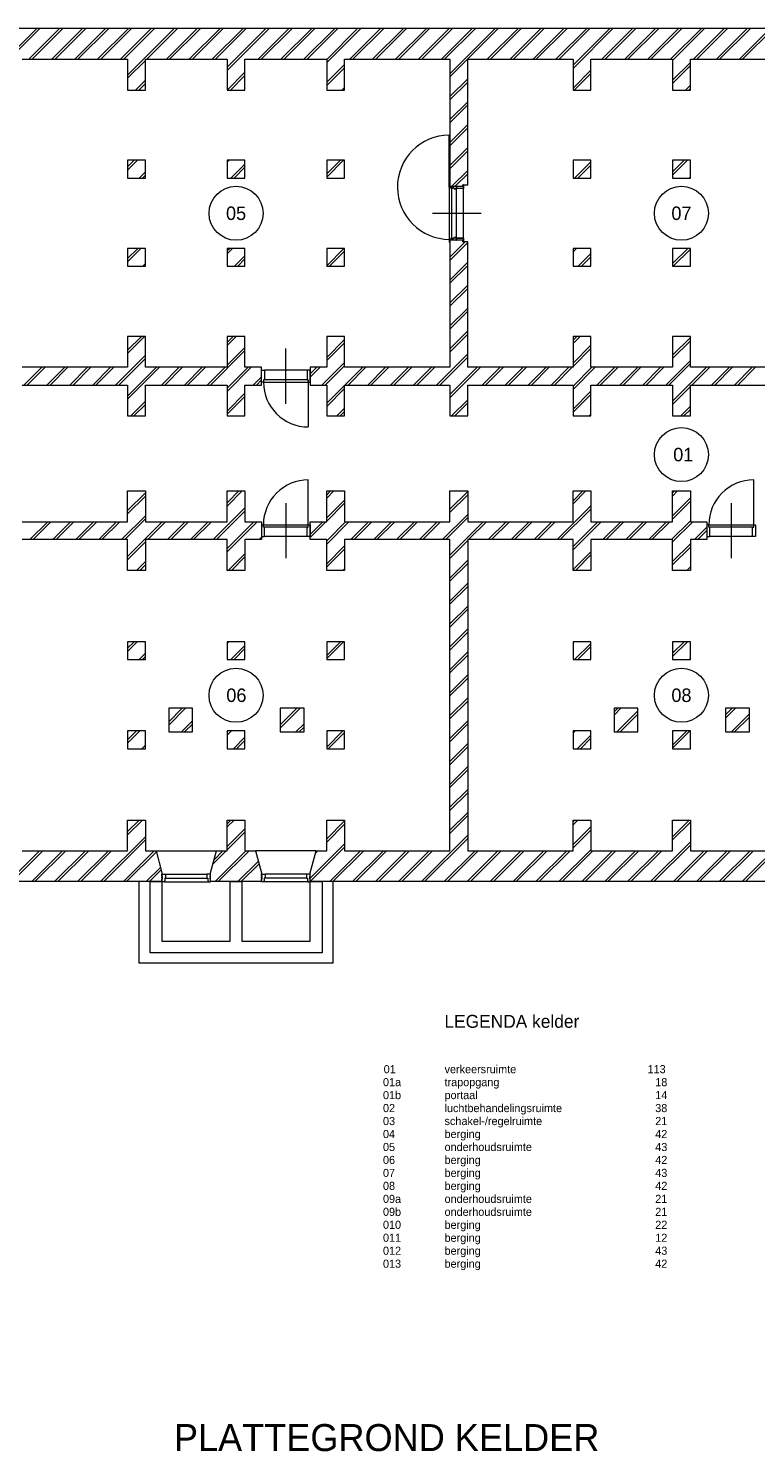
# Model space of a CAD drawing. Header units: millimetres. Extents: x 54776 to 295166, y 132708 to 356599.
# Tile 3 of 11: x 69915 to 83375, y 157848 to 184184. Entities that reach past the tile are written whole.
import ezdxf
from ezdxf.enums import TextEntityAlignment as Align

# ---------------------------------------------------------------- set-up
doc = ezdxf.new("R2010")
doc.units = ezdxf.units.MM
doc.header["$LTSCALE"] = 50
for name, color, linetype, lineweight in [('bikozijn', 1, 'Continuous', 0), ('bukozijn', 1, 'Continuous', 0), ('draai', 1, 'Continuous', 0), ('X-L21_C_buitenwanden', 7, 'Continuous', 30)]:
    doc.layers.add(name, color=color, linetype=linetype, lineweight=lineweight)
doc.styles.add('Style-CHAR_FAST_FONT', font='CHAR_FAST_FONT.shx', dxfattribs={"height": 0.2})

# ---------------------------------------------------------------- blocks, each defined once
blk = doc.blocks.new('ED0831_72')
at = {"layer": 'bikozijn', "color": 0, "linetype": 'Continuous', "lineweight": 0}
for p, q in [((-450, -400), (-450, 620)), ((-900, 0), (-900, 220)), ((-900, 220), (-845, 220)), ((-865, 0), (-900, 0)), ((-845, 45), (-865, 45)), ((-865, 45), (-865, 0)), ((-865, 0), (-35, 0)), ((-55, 220), (-845, 220)), ((-845, 220), (-845, 45)), ((-55, 45), (-845, 45)), ((0, 220), (-55, 220)), ((-55, 220), (-55, 45)), ((-55, 45), (-35, 45)), ((-35, 45), (-35, 0)), ((-35, 0), (0, 0)), ((0, 0), (0, 220))]:
    blk.add_line(p, q, dxfattribs=at)
at = {"layer": 'draai', "color": 0, "linetype": 'Continuous', "lineweight": 0}
blk.add_line((-35, 0), (-35, -830), dxfattribs=at)
blk.add_arc((-35, 0), 830, 180, 270, dxfattribs=at)
blk = doc.blocks.new('ED0831_74')
at = {"layer": 'bikozijn', "color": 0, "linetype": 'Continuous', "lineweight": 0}
for p, q in [((450, -400), (450, 620)), ((0, 0), (0, 220)), ((0, 220), (55, 220)), ((35, 0), (0, 0)), ((55, 45), (35, 45)), ((35, 45), (35, 0)), ((865, 0), (35, 0)), ((55, 220), (845, 220)), ((55, 220), (55, 45)), ((55, 45), (845, 45)), ((900, 220), (845, 220)), ((845, 220), (845, 45)), ((845, 45), (865, 45)), ((865, 45), (865, 0)), ((865, 0), (900, 0)), ((900, 0), (900, 220))]:
    blk.add_line(p, q, dxfattribs=at)
at = {"layer": 'draai', "color": 0, "linetype": 'Continuous', "lineweight": 0}
blk.add_line((35, 0), (35, -830), dxfattribs=at)
blk.add_arc((35, 0), 830, 270, 0, dxfattribs=at)
blk = doc.blocks.new('ED0831_76')
at = {"layer": 'bikozijn', "color": 0, "linetype": 'Continuous', "lineweight": 0}
for p, q in [((450, -400), (450, 620)), ((0, 0), (0, 220)), ((0, 220), (55, 220)), ((35, 0), (0, 0)), ((55, 45), (35, 45)), ((35, 45), (35, 0)), ((865, 0), (35, 0)), ((55, 220), (845, 220)), ((55, 220), (55, 45)), ((55, 45), (845, 45)), ((900, 220), (845, 220)), ((845, 220), (845, 45)), ((845, 45), (865, 45)), ((865, 45), (865, 0)), ((865, 0), (900, 0)), ((900, 0), (900, 220))]:
    blk.add_line(p, q, dxfattribs=at)
at = {"layer": 'draai', "color": 0, "linetype": 'Continuous', "lineweight": 0}
blk.add_line((35, 0), (35, -830), dxfattribs=at)
blk.add_arc((35, 0), 830, 270, 0, dxfattribs=at)
blk = doc.blocks.new('AnonymusCell231')
at = {"layer": 'bukozijn', "color": 0, "linetype": 'Continuous', "lineweight": 0}
for p, q in [((356, 70), (-456, 70)), ((333, 3), (-433, 3)), ((333, -70), (-433, -70))]:
    blk.add_line(p, q, dxfattribs=at)
for points in [[(-500, -70), (-435, -70), (-433, -67), (-433, 3), (-450, 3), (-450, 54), (-456, 54), (-456, 67), (-458, 70), (-500, 70), (-500, 16), (-491, 16), (-491, -1), (-500, -1), (-500, -15), (-491, -15), (-491, -31), (-500, -31)], [(400, -70), (335, -70), (333, -67), (333, 3), (350, 3), (350, 54), (356, 54), (356, 67), (358, 70), (400, 70), (400, 16), (391, 16), (391, -1), (400, -1), (400, -15), (391, -15), (391, -31), (400, -31)]]:
    blk.add_lwpolyline(points, close=True, dxfattribs=at)
blk = doc.blocks.new('AnonymusCell233')
at = {"layer": 'bukozijn', "color": 0, "linetype": 'Continuous', "lineweight": 0}
for p, q in [((-356, 70), (456, 70)), ((-333, 3), (433, 3)), ((-333, -70), (433, -70))]:
    blk.add_line(p, q, dxfattribs=at)
for points in [[(-400, -70), (-335, -70), (-333, -67), (-333, 3), (-350, 3), (-350, 54), (-356, 54), (-356, 67), (-358, 70), (-400, 70), (-400, 16), (-391, 16), (-391, -1), (-400, -1), (-400, -15), (-391, -15), (-391, -31), (-400, -31)], [(500, -70), (435, -70), (433, -67), (433, 3), (450, 3), (450, 54), (456, 54), (456, 67), (458, 70), (500, 70), (500, 16), (491, 16), (491, -1), (500, -1), (500, -15), (491, -15), (491, -31), (500, -31)]]:
    blk.add_lwpolyline(points, close=True, dxfattribs=at)
blk = doc.blocks.new('DRMDG1')
at = {"layer": 'bikozijn', "color": 0, "linetype": 'Continuous', "lineweight": 0}
for p, q in [((-71, 253), (-991, 253)), ((-72, 39), (-989, 39)), ((-981, 118), (-81, 118)), ((-48, -6), (-1013, -6))]:
    blk.add_line(p, q, dxfattribs=at)
for points in [[(-1031, 112), (-1031, 119), (-1031, 119, -0.414214), (-1027, 123), (-1027, 123), (-985, 123), (-985, 123, -0.414214), (-981, 119), (-981, 119), (-981, 83), (-981, 83, -0.198912), (-982, 80), (-982, 80), (-1004, 57), (-1004, 57, 0.413398), (-1004, 55), (-1004, 55), (-990, 40), (-990, 40, -0.246437), (-989, 37), (-989, 37), (-991, 24), (-991, 24, -0.361349), (-995, 21), (-995, 21), (-1011, 21), (-1011, 21, 0.414214), (-1013, 19), (-1013, 19), (-1013, -7), (-1013, -7, -0.414214), (-1017, -11), (-1017, -11), (-1059, -11), (-1059, -11, -0.414214), (-1063, -7), (-1063, -7), (-1063, 0), (-1061, 0), (-1061, -7), (-1061, -7, 0.414214), (-1059, -9), (-1059, -9), (-1017, -9), (-1017, -9, 0.414214), (-1015, -7), (-1015, -7), (-1015, 19), (-1015, 19, -0.414214), (-1011, 23), (-1011, 23), (-995, 23), (-995, 23, 0.361885), (-993, 25), (-993, 25), (-991, 37), (-991, 37, 0.246623), (-991, 39), (-991, 39), (-1005, 53), (-1005, 53, -0.413672), (-1005, 59), (-1005, 59), (-983, 81), (-983, 81, 0.198912), (-983, 83), (-983, 83), (-983, 119), (-983, 119, 0.414214), (-985, 121), (-985, 121), (-1027, 121), (-1027, 121, 0.414214), (-1029, 119), (-1029, 119), (-1029, 112)], [(-991, 249), (-991, 127), (-991, 127, -0.414214), (-995, 123), (-995, 123), (-1015, 123), (-1015, 125), (-995, 125), (-995, 125, 0.414214), (-993, 127), (-993, 127), (-993, 249), (-993, 249, 0.414214), (-995, 251), (-995, 251), (-1055, 251), (-1055, 251, 0.414214), (-1057, 249), (-1057, 249), (-1057, 242), (-1059, 242), (-1059, 249), (-1059, 249, -0.414214), (-1055, 253), (-1055, 253), (-995, 253), (-995, 253, -0.414214), (-991, 249)], [(-31, 112), (-31, 119), (-31, 119, 0.414214), (-35, 123), (-35, 123), (-77, 123), (-77, 123, 0.414214), (-81, 119), (-81, 119), (-81, 83), (-81, 83, 0.198912), (-79, 80), (-79, 80), (-57, 57), (-57, 57, -0.413398), (-57, 55), (-57, 55), (-71, 40), (-71, 40, 0.246437), (-72, 37), (-72, 37), (-70, 24), (-70, 24, 0.361349), (-66, 21), (-66, 21), (-50, 21), (-50, 21, -0.414214), (-48, 19), (-48, 19), (-48, -7), (-48, -7, 0.414214), (-44, -11), (-44, -11), (-2, -11), (-2, -11, 0.414214), (2, -7), (2, -7), (2, 0), (0, 0), (0, -7), (0, -7, -0.414214), (-2, -9), (-2, -9), (-44, -9), (-44, -9, -0.414214), (-46, -7), (-46, -7), (-46, 19), (-46, 19, 0.414214), (-50, 23), (-50, 23), (-66, 23), (-66, 23, -0.361885), (-68, 25), (-68, 25), (-70, 37), (-70, 37, -0.246623), (-70, 39), (-70, 39), (-56, 53), (-56, 53, 0.413672), (-56, 59), (-56, 59), (-78, 81), (-78, 81, -0.198912), (-79, 83), (-79, 83), (-79, 119), (-79, 119, -0.414214), (-77, 121), (-77, 121), (-35, 121), (-35, 121, -0.414214), (-33, 119), (-33, 119), (-33, 112)], [(-71, 249), (-71, 127), (-71, 127, 0.414214), (-67, 123), (-67, 123), (-47, 123), (-47, 125), (-67, 125), (-67, 125, -0.414214), (-69, 127), (-69, 127), (-69, 249), (-69, 249, -0.414214), (-67, 251), (-67, 251), (-7, 251), (-7, 251, -0.414214), (-5, 249), (-5, 249), (-5, 242), (-3, 242), (-3, 249), (-3, 249, 0.414214), (-7, 253), (-7, 253), (-67, 253), (-67, 253, 0.414214), (-71, 249)]]:
    blk.add_lwpolyline(points, format="xyb", close=True, dxfattribs=at)
at = {"layer": 'draai', "color": 0, "linetype": 'Continuous', "lineweight": 0}
for p, q in [((-531, -322), (-531, 579)), ((-1059, -11), (-1978, -11))]:
    blk.add_line(p, q, dxfattribs=at)
blk.add_arc((-1013, -6), 965, 180.2969, 0, dxfattribs=at)

msp = doc.modelspace()

# ---------------------------------------------------------------- linework, layer by layer
at = {"layer": 'X-L21_C_buitenwanden', "linetype": 'Continuous', "lineweight": 0}
for p, q in [((69471, 183587), (70068, 184184)), ((69471, 183527), (70128, 184184)), ((69922, 183614), (70492, 184184)), ((69982, 183614), (70552, 184184)), ((70347, 183614), (70917, 184184)), ((70407, 183614), (70977, 184184)), ((70771, 183614), (71341, 184184)), ((70831, 183614), (71401, 184184)), ((71195, 183614), (71765, 184184)), ((71255, 183614), (71825, 184184)), ((71619, 183614), (72189, 184184)), ((71679, 183614), (72249, 184184)), ((71751, 183321), (72614, 184184)), ((72104, 183614), (72674, 184184)), ((72468, 183614), (73038, 184184)), ((72528, 183614), (73098, 184184)), ((72892, 183614), (73462, 184184)), ((72952, 183614), (73522, 184184)), ((73317, 183614), (73887, 184184)), ((73377, 183614), (73947, 184184)), ((73593, 183467), (74311, 184184)), ((73593, 183407), (74371, 184184)), ((74165, 183614), (74735, 184184)), ((74225, 183614), (74795, 184184)), ((74589, 183614), (75159, 184184)), ((74649, 183614), (75219, 184184)), ((75014, 183614), (75584, 184184)), ((75074, 183614), (75644, 184184)), ((75436, 183612), (76008, 184184)), ((75436, 183552), (76068, 184184)), ((75862, 183614), (76432, 184184)), ((75922, 183614), (76492, 184184)), ((76286, 183614), (76856, 184184)), ((76346, 183614), (76916, 184184)), ((76711, 183614), (77281, 184184)), ((76771, 183614), (77341, 184184)), ((77135, 183614), (77705, 184184)), ((77195, 183614), (77765, 184184)), ((77559, 183614), (78129, 184184)), ((77619, 183614), (78189, 184184)), ((77716, 183346), (78553, 184184)), ((77716, 183286), (78613, 184184)), ((78408, 183614), (78978, 184184)), ((78468, 183614), (79038, 184184)), ((78832, 183614), (79402, 184184)), ((78892, 183614), (79462, 184184)), ((79256, 183614), (79826, 184184)), ((79316, 183614), (79886, 184184)), ((79680, 183614), (80250, 184184)), ((79740, 183614), (80310, 184184)), ((79996, 183505), (80675, 184184)), ((79996, 183445), (80735, 184184)), ((80529, 183614), (81099, 184184)), ((80589, 183614), (81159, 184184)), ((80953, 183614), (81523, 184184)), ((81013, 183614), (81583, 184184)), ((81378, 183614), (81948, 184184)), ((81438, 183614), (82008, 184184)), ((81802, 183614), (82372, 184184)), ((81838, 183591), (82432, 184184)), ((82226, 183614), (82796, 184184)), ((82286, 183614), (82856, 184184)), ((82650, 183614), (83220, 184184)), ((82710, 183614), (83280, 184184)), ((83075, 183614), (83645, 184184)), ((83135, 183614), (83705, 184184)), ((71751, 183261), (72081, 183591)), ((73595, 183044), (73923, 183372)), ((73655, 183044), (73923, 183312)), ((75436, 183188), (75766, 183518)), ((75436, 183128), (75766, 183458)), ((79996, 183081), (80326, 183411)), ((80019, 183044), (80326, 183351)), ((81838, 183226), (82168, 183556)), ((81838, 183166), (82168, 183496)), ((71898, 183044), (72081, 183227)), ((71958, 183044), (72081, 183167)), ((75716, 183044), (75766, 183094)), ((77716, 182922), (78046, 183252)), ((77716, 182862), (78046, 183192)), ((82080, 183044), (82168, 183132)), ((82140, 183044), (82168, 183072)), ((77716, 182498), (78046, 182828)), ((77716, 182438), (78046, 182768)), ((77716, 182074), (78046, 182404)), ((77716, 182014), (78046, 182344)), ((71751, 181624), (71871, 181744)), ((71751, 181564), (71931, 181744)), ((73593, 181710), (73628, 181744)), ((75436, 181491), (75689, 181744)), ((75436, 181431), (75749, 181744)), ((77716, 181649), (78046, 181979)), ((77716, 181589), (78046, 181919)), ((81838, 181529), (82053, 181744)), ((81838, 181469), (82113, 181744)), ((71965, 181414), (72081, 181530)), ((72025, 181414), (72081, 181470)), ((73662, 181414), (73923, 181675)), ((73722, 181414), (73923, 181615)), ((77755, 181264), (78046, 181555)), ((77815, 181264), (78046, 181495)), ((80026, 181414), (80326, 181714)), ((80086, 181414), (80326, 181654)), ((82147, 181414), (82168, 181435)), ((77716, 179952), (78000, 180236)), ((77716, 179892), (78046, 180222)), ((71751, 179927), (71938, 180114)), ((71751, 179867), (71998, 180114)), ((73593, 180073), (73635, 180114)), ((73593, 180013), (73695, 180114)), ((73729, 179784), (73923, 179978)), ((73789, 179784), (73923, 179918)), ((75436, 179794), (75756, 180114)), ((75486, 179784), (75766, 180064)), ((79996, 180111), (79999, 180114)), ((79996, 180051), (80059, 180114)), ((80093, 179784), (80326, 180017)), ((80153, 179784), (80326, 179957)), ((81838, 179832), (82120, 180114)), ((81850, 179784), (82168, 180102)), ((72032, 179784), (72081, 179833)), ((77716, 179528), (78046, 179858)), ((77716, 179468), (78046, 179798)), ((77716, 179104), (78046, 179434)), ((77716, 179044), (78046, 179374)), ((77716, 178680), (78046, 179010)), ((77716, 178620), (78046, 178950)), ((77716, 178255), (78046, 178585)), ((71751, 178230), (72005, 178484)), ((71751, 178170), (72065, 178484)), ((73593, 178375), (73702, 178484)), ((73593, 178315), (73762, 178484)), ((75436, 178461), (75459, 178484)), ((75436, 178097), (75766, 178427)), ((75436, 178037), (75766, 178367)), ((77716, 178195), (78046, 178525)), ((79996, 178414), (80066, 178484)), ((79996, 178354), (80126, 178484)), ((79996, 177990), (80326, 178320)), ((81838, 178135), (82168, 178465)), ((81838, 178075), (82168, 178405)), ((71529, 177584), (72081, 178136)), ((71589, 177584), (72081, 178076)), ((73286, 177584), (73923, 178221)), ((73593, 177951), (73923, 178281)), ((77469, 177584), (78046, 178161)), ((77529, 177584), (78046, 178101)), ((79996, 177930), (80326, 178260)), ((81711, 177584), (82168, 178041)), ((69832, 177584), (70162, 177914)), ((69892, 177584), (70222, 177914)), ((70256, 177584), (70586, 177914)), ((70316, 177584), (70646, 177914)), ((70681, 177584), (71011, 177914)), ((70741, 177584), (71071, 177914)), ((71105, 177584), (71435, 177914)), ((71165, 177584), (71495, 177914)), ((71751, 177381), (72283, 177914)), ((71751, 177321), (72343, 177914)), ((72378, 177584), (72708, 177914)), ((72438, 177584), (72768, 177914)), ((72802, 177584), (73132, 177914)), ((72862, 177584), (73192, 177914)), ((73226, 177584), (73556, 177914)), ((73593, 177527), (73980, 177914)), ((73593, 177467), (74040, 177914)), ((75130, 177790), (75253, 177914)), ((75130, 177730), (75313, 177914)), ((75348, 177584), (75766, 178002)), ((75408, 177584), (75766, 177942)), ((75772, 177584), (76102, 177914)), ((75832, 177584), (76162, 177914)), ((76196, 177584), (76526, 177914)), ((76256, 177584), (76586, 177914)), ((76620, 177584), (76950, 177914)), ((76680, 177584), (77010, 177914)), ((77045, 177584), (77375, 177914)), ((77105, 177584), (77435, 177914)), ((77716, 177407), (78223, 177914)), ((77716, 177347), (78283, 177914)), ((78317, 177584), (78647, 177914)), ((78377, 177584), (78707, 177914)), ((78742, 177584), (79072, 177914)), ((78802, 177584), (79132, 177914)), ((79166, 177584), (79496, 177914)), ((79226, 177584), (79556, 177914)), ((79590, 177584), (79920, 177914)), ((79650, 177584), (79980, 177914)), ((79996, 177565), (80344, 177914)), ((79996, 177505), (80404, 177914)), ((80439, 177584), (80769, 177914)), ((80499, 177584), (80829, 177914)), ((80863, 177584), (81193, 177914)), ((80923, 177584), (81253, 177914)), ((81287, 177584), (81617, 177914)), ((81347, 177584), (81677, 177914)), ((81771, 177584), (82168, 177981)), ((81838, 177287), (82466, 177914)), ((82196, 177584), (82526, 177914)), ((82560, 177584), (82890, 177914)), ((82620, 177584), (82950, 177914)), ((82984, 177584), (83314, 177914)), ((83044, 177584), (83374, 177914)), ((74075, 177584), (74230, 177739)), ((74135, 177584), (74230, 177679)), ((75436, 177248), (75766, 177578)), ((75436, 177188), (75766, 177518)), ((81838, 177227), (82168, 177557)), ((71808, 177014), (72081, 177287)), ((73593, 177103), (73923, 177433)), ((73593, 177043), (73923, 177373)), ((77747, 177014), (78046, 177313)), ((77807, 177014), (78046, 177253)), ((79996, 177141), (80326, 177471)), ((79996, 177081), (80326, 177411)), ((71868, 177014), (72081, 177227)), ((75626, 177014), (75766, 177154)), ((75686, 177014), (75766, 177094)), ((80293, 177014), (80326, 177047)), ((81990, 177014), (82168, 177192)), ((82050, 177014), (82168, 177132)), ((71751, 175260), (72081, 175590)), ((71751, 175200), (72081, 175530)), ((73593, 175406), (73812, 175624)), ((73593, 175346), (73872, 175624)), ((75436, 175551), (75509, 175624)), ((75436, 175491), (75569, 175624)), ((75436, 175127), (75766, 175457)), ((77716, 175285), (78046, 175615)), ((77716, 175225), (78046, 175555)), ((79996, 175444), (80176, 175624)), ((79996, 175384), (80236, 175624)), ((81838, 175590), (81873, 175624)), ((81838, 175530), (81933, 175624)), ((81838, 175165), (82168, 175495)), ((81838, 175105), (82168, 175435)), ((71639, 174724), (72081, 175166)), ((73336, 174724), (73923, 175311)), ((73396, 174724), (73923, 175251)), ((75436, 175067), (75766, 175397)), ((77579, 174724), (78046, 175191)), ((79700, 174724), (80326, 175350)), ((79760, 174724), (80326, 175290)), ((69942, 174724), (70272, 175054)), ((70002, 174724), (70332, 175054)), ((70366, 174724), (70696, 175054)), ((70426, 174724), (70756, 175054)), ((70790, 174724), (71120, 175054)), ((70850, 174724), (71180, 175054)), ((71215, 174724), (71545, 175054)), ((71275, 174724), (71605, 175054)), ((71699, 174724), (72081, 175106)), ((71751, 174412), (72393, 175054)), ((72123, 174724), (72453, 175054)), ((72488, 174724), (72818, 175054)), ((72548, 174724), (72878, 175054)), ((72912, 174724), (73242, 175054)), ((72972, 174724), (73302, 175054)), ((73593, 174557), (74090, 175054)), ((73593, 174497), (74150, 175054)), ((75130, 174821), (75363, 175054)), ((75130, 174761), (75423, 175054)), ((75436, 174703), (75787, 175054)), ((75436, 174643), (75847, 175054)), ((75882, 174724), (76212, 175054)), ((75942, 174724), (76272, 175054)), ((76306, 174724), (76636, 175054)), ((76366, 174724), (76696, 175054)), ((76730, 174724), (77060, 175054)), ((76790, 174724), (77120, 175054)), ((77154, 174724), (77484, 175054)), ((77214, 174724), (77544, 175054)), ((77639, 174724), (78046, 175131)), ((77716, 174437), (78333, 175054)), ((78063, 174724), (78393, 175054)), ((78427, 174724), (78757, 175054)), ((78487, 174724), (78817, 175054)), ((78851, 174724), (79181, 175054)), ((78911, 174724), (79241, 175054)), ((79276, 174724), (79606, 175054)), ((79336, 174724), (79666, 175054)), ((79996, 174596), (80454, 175054)), ((79996, 174536), (80514, 175054)), ((80549, 174724), (80879, 175054)), ((80609, 174724), (80939, 175054)), ((80973, 174724), (81303, 175054)), ((81033, 174724), (81363, 175054)), ((81397, 174724), (81727, 175054)), ((81457, 174724), (81787, 175054)), ((81821, 174724), (82168, 175071)), ((81838, 174681), (82211, 175054)), ((82246, 174724), (82475, 174953)), ((82306, 174724), (82475, 174893)), ((71751, 174352), (72081, 174682)), ((74185, 174724), (74230, 174769)), ((77716, 174377), (78046, 174707)), ((81838, 174317), (82168, 174647)), ((73615, 174154), (73923, 174463)), ((73675, 174154), (73923, 174403)), ((75436, 174278), (75766, 174608)), ((75436, 174218), (75766, 174548)), ((79996, 174171), (80326, 174501)), ((80039, 174154), (80326, 174441)), ((81838, 174257), (82168, 174587)), ((71918, 174154), (72081, 174317)), ((71978, 174154), (72081, 174257)), ((75736, 174154), (75766, 174184)), ((77716, 174013), (78046, 174343)), ((77716, 173953), (78046, 174283)), ((82100, 174154), (82168, 174223)), ((82160, 174154), (82168, 174163)), ((77716, 173588), (78046, 173918)), ((77716, 173528), (78046, 173858)), ((77716, 173164), (78046, 173494)), ((77716, 173104), (78046, 173434)), ((77716, 172740), (78046, 173070)), ((71751, 172715), (71870, 172834)), ((71751, 172655), (71930, 172834)), ((73593, 172800), (73627, 172834)), ((75436, 172581), (75689, 172834)), ((75436, 172521), (75749, 172834)), ((77716, 172680), (78046, 173010)), ((80026, 172504), (80326, 172804)), ((81838, 172620), (82053, 172834)), ((81838, 172560), (82113, 172834)), ((71965, 172504), (72081, 172620)), ((72025, 172504), (72081, 172560)), ((73662, 172504), (73923, 172766)), ((73722, 172504), (73923, 172706)), ((77716, 172316), (78046, 172646)), ((77716, 172256), (78046, 172586)), ((80086, 172504), (80326, 172744)), ((82147, 172504), (82168, 172525)), ((77716, 171891), (78046, 172221)), ((77716, 171831), (78046, 172161)), ((77716, 171467), (78046, 171797)), ((77716, 171407), (78046, 171737)), ((72511, 171353), (72762, 171604)), ((72511, 171293), (72822, 171604)), ((74576, 171297), (74883, 171604)), ((74576, 171237), (74943, 171604)), ((80756, 171537), (80823, 171604)), ((80756, 171477), (80883, 171604)), ((80807, 171164), (81196, 171553)), ((80867, 171164), (81196, 171493)), ((82821, 171481), (82944, 171604)), ((82821, 171421), (83004, 171604)), ((82928, 171164), (83261, 171497)), ((72746, 171164), (72951, 171369)), ((72806, 171164), (72951, 171309)), ((74867, 171164), (75016, 171313)), ((74927, 171164), (75016, 171253)), ((77716, 171043), (78046, 171373)), ((77716, 170983), (78046, 171313)), ((82988, 171164), (83261, 171437)), ((71751, 171018), (71917, 171184)), ((71751, 170958), (71977, 171184)), ((72012, 170854), (72081, 170923)), ((73593, 171163), (73614, 171184)), ((73593, 171103), (73674, 171184)), ((73709, 170854), (73923, 171069)), ((73769, 170854), (73923, 171009)), ((75436, 170884), (75736, 171184)), ((75466, 170854), (75766, 171154)), ((77716, 170619), (78046, 170949)), ((79996, 171142), (80038, 171184)), ((80073, 170854), (80326, 171107)), ((80133, 170854), (80326, 171047)), ((81838, 170923), (82100, 171184)), ((81838, 170863), (82160, 171184)), ((72072, 170854), (72081, 170863)), ((77716, 170559), (78046, 170889)), ((77716, 170194), (78046, 170524)), ((77716, 170134), (78046, 170464)), ((77716, 169770), (78046, 170100)), ((77716, 169710), (78046, 170040)), ((77716, 169346), (78046, 169676)), ((77716, 169286), (78046, 169616)), ((71751, 169320), (71964, 169534)), ((71751, 169260), (72024, 169534)), ((73593, 169466), (73661, 169534)), ((73593, 169406), (73721, 169534)), ((73593, 169042), (73923, 169372)), ((75436, 169187), (75766, 169517)), ((75436, 169127), (75766, 169457)), ((79996, 169504), (80025, 169534)), ((79996, 169444), (80085, 169534)), ((79996, 169080), (80326, 169410)), ((79996, 169020), (80326, 169350)), ((81838, 169226), (82147, 169534)), ((81838, 169166), (82168, 169496)), ((71249, 168394), (72081, 169226)), ((71309, 168394), (72081, 169166)), ((73593, 168982), (73923, 169312)), ((75130, 168457), (75766, 169093)), ((77188, 168394), (78046, 169252)), ((77248, 168394), (78046, 169192)), ((81431, 168394), (82168, 169131)), ((83128, 168394), (84011, 169277)), ((83188, 168394), (84011, 169217)), ((69552, 168394), (70122, 168964)), ((69612, 168394), (70182, 168964)), ((69976, 168394), (70546, 168964)), ((70036, 168394), (70606, 168964)), ((70400, 168394), (70970, 168964)), ((70460, 168394), (71030, 168964)), ((70824, 168394), (71394, 168964)), ((70884, 168394), (71454, 168964)), ((71673, 168394), (72243, 168964)), ((71733, 168394), (72283, 168944)), ((72277, 168964), (73397, 168964)), ((73331, 168719), (73576, 168964)), ((73353, 168801), (73516, 168964)), ((73370, 168394), (73940, 168964)), ((73430, 168394), (74000, 168964)), ((75240, 168964), (74120, 168964)), ((75130, 168397), (75766, 169033)), ((75227, 168919), (75273, 168964)), ((75491, 168394), (76061, 168964)), ((75551, 168394), (76121, 168964)), ((75916, 168394), (76486, 168964)), ((75976, 168394), (76546, 168964)), ((76340, 168394), (76910, 168964)), ((76400, 168394), (76970, 168964)), ((76764, 168394), (77334, 168964)), ((76824, 168394), (77394, 168964)), ((77613, 168394), (78183, 168964)), ((77673, 168394), (78243, 168964)), ((78037, 168394), (78607, 168964)), ((78097, 168394), (78667, 168964)), ((78461, 168394), (79031, 168964)), ((78521, 168394), (79091, 168964)), ((78885, 168394), (79455, 168964)), ((78945, 168394), (79515, 168964)), ((79310, 168394), (79880, 168964)), ((79370, 168394), (79940, 168964)), ((79734, 168394), (80326, 168986)), ((79794, 168394), (80364, 168964)), ((80158, 168394), (80728, 168964)), ((80218, 168394), (80788, 168964)), ((80582, 168394), (81152, 168964)), ((80642, 168394), (81212, 168964)), ((81007, 168394), (81577, 168964)), ((81067, 168394), (81637, 168964)), ((81491, 168394), (82168, 169071)), ((81855, 168394), (82425, 168964)), ((81915, 168394), (82485, 168964)), ((82280, 168394), (82850, 168964)), ((82340, 168394), (82910, 168964)), ((82704, 168394), (83274, 168964)), ((82764, 168394), (83334, 168964)), ((72097, 168394), (72361, 168657)), ((72157, 168394), (72373, 168610)), ((73794, 168394), (74172, 168772)), ((73854, 168394), (74185, 168724)), ((74219, 168394), (74230, 168405))]:
    msp.add_line(p, q, dxfattribs=at)
for points in [[(103021, 184184), (60906, 184184)], [(69801, 183614), (71751, 183614), (71751, 183044), (72081, 183044), (72081, 183614), (73593, 183614), (73593, 183044), (73923, 183044), (73923, 183614), (75436, 183614), (75436, 183044), (75766, 183044), (75766, 183614), (77716, 183614), (77716, 181264), (77958, 181264), (77958, 181292), (78046, 181292), (78046, 183614), (79996, 183614), (79996, 183044), (80326, 183044), (80326, 183614), (81838, 183614), (81838, 183044), (82168, 183044), (82168, 183614), (83681, 183614)], [(83681, 177914), (82168, 177914), (82168, 178484), (81838, 178484), (81838, 177914), (80326, 177914), (80326, 178484), (79996, 178484), (79996, 177914), (78046, 177914), (78046, 180236), (77958, 180236), (77958, 180264), (77716, 180264), (77716, 177914), (75766, 177914), (75766, 178484), (75436, 178484), (75436, 177914), (75130, 177914), (75130, 177584), (75436, 177584), (75436, 177014), (75766, 177014), (75766, 177584), (77716, 177584), (77716, 177014), (78046, 177014), (78046, 177584), (79996, 177584), (79996, 177014), (80326, 177014), (80326, 177584), (81838, 177584), (81838, 177014), (82168, 177014), (82168, 177584), (83681, 177584)], [(69801, 177584), (71751, 177584), (71751, 177014), (72081, 177014), (72081, 177584), (73593, 177584), (73593, 177014), (73923, 177014), (73923, 177584), (74230, 177584), (74230, 177914), (73923, 177914), (73923, 178484), (73593, 178484), (73593, 177914), (72081, 177914), (72081, 178484), (71751, 178484), (71751, 177914), (69801, 177914)], [(69801, 175054), (71751, 175054), (71751, 175624), (72081, 175624), (72081, 175054), (73593, 175054), (73593, 175624), (73923, 175624), (73923, 175054), (74230, 175054), (74230, 174724), (73923, 174724), (73923, 174154), (73593, 174154), (73593, 174724), (72081, 174724), (72081, 174154), (71751, 174154), (71751, 174724), (69801, 174724)], [(88877, 168394), (75130, 168394), (75130, 168559), (75240, 168964), (75436, 168964), (75436, 169534), (75766, 169534), (75766, 168964), (77716, 168964), (77716, 174724), (75766, 174724), (75766, 174154), (75436, 174154), (75436, 174724), (75130, 174724), (75130, 175054), (75436, 175054), (75436, 175624), (75766, 175624), (75766, 175054), (77716, 175054), (77716, 175624), (78046, 175624), (78046, 175054), (79996, 175054), (79996, 175624), (80326, 175624), (80326, 175054), (81838, 175054), (81838, 175624), (82168, 175624), (82168, 175054), (82475, 175054), (82475, 174724), (82168, 174724), (82168, 174154), (81838, 174154), (81838, 174724), (80326, 174724), (80326, 174154), (79996, 174154), (79996, 174724), (78046, 174724), (78046, 168964), (79996, 168964), (79996, 169534), (80326, 169534), (80326, 168964), (81838, 168964), (81838, 169534), (82168, 169534), (82168, 168964), (83681, 168964)], [(69801, 168964), (71751, 168964), (71751, 169534), (72081, 169534), (72081, 168964), (72277, 168964), (72387, 168559), (72387, 168394), (57776, 168394)], [(71958, 168394), (71958, 166894), (75558, 166894), (75558, 168394)]]:
    msp.add_lwpolyline(points, dxfattribs=at)
for points in [[(71751, 181414), (72081, 181414), (72081, 181744), (71751, 181744)], [(73593, 181414), (73923, 181414), (73923, 181744), (73593, 181744)], [(75436, 181414), (75766, 181414), (75766, 181744), (75436, 181744)], [(79996, 181414), (80326, 181414), (80326, 181744), (79996, 181744)], [(81838, 181414), (82168, 181414), (82168, 181744), (81838, 181744)], [(71751, 179784), (72081, 179784), (72081, 180114), (71751, 180114)], [(73593, 179784), (73923, 179784), (73923, 180114), (73593, 180114)], [(75436, 179784), (75766, 179784), (75766, 180114), (75436, 180114)], [(79996, 179784), (80326, 179784), (80326, 180114), (79996, 180114)], [(81838, 179784), (82168, 179784), (82168, 180114), (81838, 180114)], [(71751, 172504), (72081, 172504), (72081, 172834), (71751, 172834)], [(73593, 172504), (73923, 172504), (73923, 172834), (73593, 172834)], [(75436, 172504), (75766, 172504), (75766, 172834), (75436, 172834)], [(79996, 172504), (80326, 172504), (80326, 172834), (79996, 172834)], [(81838, 172504), (82168, 172504), (82168, 172834), (81838, 172834)], [(72511, 171164), (72951, 171164), (72951, 171604), (72511, 171604)], [(74576, 171164), (75016, 171164), (75016, 171604), (74576, 171604)], [(80756, 171164), (81196, 171164), (81196, 171604), (80756, 171604)], [(82821, 171164), (83261, 171164), (83261, 171604), (82821, 171604)], [(71751, 170854), (72081, 170854), (72081, 171184), (71751, 171184)], [(73593, 170854), (73923, 170854), (73923, 171184), (73593, 171184)], [(75436, 170854), (75766, 170854), (75766, 171184), (75436, 171184)], [(79996, 170854), (80326, 170854), (80326, 171184), (79996, 171184)], [(81838, 170854), (82168, 170854), (82168, 171184), (81838, 171184)], [(73593, 169534), (73923, 169534), (73923, 168964), (74120, 168964), (74230, 168559), (74230, 168394), (73287, 168394), (73287, 168559), (73397, 168964), (73593, 168964)], [(72167, 168394), (72387, 168394), (72387, 167294), (73648, 167294), (73648, 168394), (73868, 168394), (73868, 167294), (75130, 167294), (75130, 168394), (75350, 168394), (75350, 167074), (72167, 167074)]]:
    msp.add_lwpolyline(points, close=True, dxfattribs=at)
for centre in [(73759, 180764), (82003, 180764), (82003, 176298), (73758, 171844), (82003, 171844)]:
    msp.add_ellipse(centre, major_axis=(-500, 0), ratio=1, dxfattribs=at)

# ---------------------------------------------------------------- block references
at = {"layer": 'X-L21_C_buitenwanden', "linetype": 'Continuous', "lineweight": 0, "xscale": 0.9999983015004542, "yscale": 0.9999983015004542, "zscale": 0.9999983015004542}
for name, p, rotation in [('DRMDG1', (77716, 180233), 270), ('ED0831_74', (75130, 174999), 180), ('ED0831_76', (83375, 174999), 180), ('AnonymusCell231', (72787, 168463), 180), ('AnonymusCell233', (74730, 168463), 180)]:
    msp.add_blockref(name, p, dxfattribs=dict(at, rotation=rotation))
msp.add_blockref('ED0831_72', (75130, 177639), dxfattribs=at)

# ---------------------------------------------------------------- texts
at = {"layer": 'X-L21_C_buitenwanden', "linetype": 'Continuous', "lineweight": 0, "style": 'Style-CHAR_FAST_FONT'}
for s, height, p in [('05', 250, (73758, 180764)), ('07', 250, (82003, 180764)), ('01', 250, (82037, 176298)), ('06', 250, (73764, 171844)), ('08', 250, (82003, 171844)), ('LEGENDA kelder', 240, (78864, 165809))]:
    msp.add_text(s, height=height, dxfattribs=at).set_placement(p, align=Align.MIDDLE_CENTER)
at = {"layer": 'X-L21_C_buitenwanden', "color": 7, "linetype": 'Continuous', "lineweight": 0, "style": 'Style-CHAR_FAST_FONT'}
for s, p in [('01', (76491, 164924)), ('verkeersruimte', (77618, 164924)), ('113', (81376, 164924)), ('01a', (76478, 164684)), ('trapopgang', (77618, 164684)), ('18', (81518, 164684)), ('01b', (76478, 164444)), ('portaal', (77618, 164444)), ('14', (81518, 164444)), ('02', (76478, 164204)), ('luchtbehandelingsruimte', (77618, 164204)), ('38', (81518, 164204)), ('03', (76478, 163964)), ('schakel-/regelruimte', (77618, 163964)), ('berging', (77618, 163724)), ('21', (81518, 163964)), ('04', (76478, 163724)), ('05', (76478, 163484)), ('onderhoudsruimte', (77618, 163484)), ('42', (81518, 163724)), ('43', (81518, 163484)), ('06', (76478, 163244)), ('berging', (77618, 163244)), ('42', (81518, 163244)), ('07', (76478, 163004)), ('berging', (77618, 163004)), ('43', (81518, 163004)), ('08', (76478, 162764)), ('berging', (77618, 162764)), ('42', (81518, 162764)), ('09a', (76478, 162524)), ('onderhoudsruimte', (77618, 162524)), ('21', (81518, 162524)), ('09b', (76478, 162284)), ('onderhoudsruimte', (77618, 162284)), ('21', (81518, 162284)), ('010', (76478, 162044)), ('berging', (77618, 162044)), ('22', (81518, 162044)), ('011', (76478, 161804)), ('berging', (77618, 161804)), ('12', (81518, 161804)), ('012', (76478, 161564)), ('berging', (77618, 161564)), ('43', (81518, 161564)), ('013', (76478, 161324)), ('berging', (77618, 161324)), ('42', (81518, 161324))]:
    msp.add_text(s, height=150, dxfattribs=at).set_placement(p, align=Align.MIDDLE_LEFT)
at = {"layer": 'X-L21_C_buitenwanden', "linetype": 'Continuous', "lineweight": 0, "style": 'Style-CHAR_FAST_FONT'}
msp.add_text('PLATTEGROND KELDER', height=500, dxfattribs=at).set_placement((72607, 158106), align=Align.MIDDLE_LEFT)

doc.saveas('drawing.dxf')
